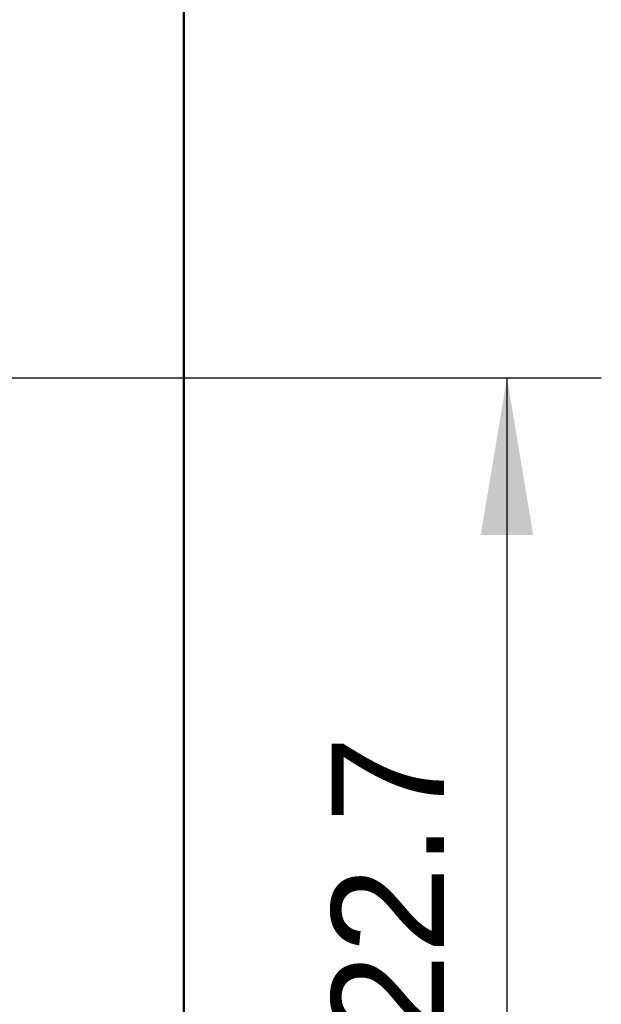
# Model space of a CAD drawing. Header units: millimetres. Extents: x 37 to 347, y 164 to 266.
# Tile 30 of 39: x 329 to 342, y 196 to 218. Entities that reach past the tile are written whole.
import ezdxf

# ---------------------------------------------------------------- set-up
doc = ezdxf.new("R2010")
doc.units = ezdxf.units.MM
doc.header["$LTSCALE"] = 0.75
doc.layers.add('Visible', color=7, linetype='Continuous', lineweight=50)
doc.layers.add('尺寸标注', color=3, linetype='Continuous', lineweight=25)
doc.styles.get("Standard").update_dxf_attribs({"font": 'arial.ttf'})
doc.dimstyles.new('Dim-ISO-25', dxfattribs={"dimtxt": 3.5, "dimasz": 3.5, "dimexe": 2.1, "dimexo": 2.1, "dimgap": 1.4, "dimtad": 1, "dimzin": 12, "dimdsep": 46, "dimtxsty": 'Standard', "dimcen": 0, "dimazin": 3, "dimtp": 0.1, "dimtm": 0.1, "dimtfac": 0.714286, "dimtmove": 0, "dimatfit": 3, "dimfxl": 1, "dimtzin": 12, "dimarcsym": 0})

# ---------------------------------------------------------------- blocks, each defined once
blk = doc.blocks.new('*D91')
at = {"color": 0, "linetype": 'ByBlock', "lineweight": -2}
for p, q in [((323.694, 210.358), (342.282, 210.358)), ((340.182, 210.358), (340.182, 187.63)), ((325.757, 187.63), (342.282, 187.63))]:
    blk.add_line(p, q, dxfattribs=at)
at = {"color": 0, "linetype": 'ByBlock'}
for points in [[(340.182, 210.358), (339.598, 206.858), (340.765, 206.858)], [(340.182, 187.63), (339.598, 191.13), (340.765, 191.13)]]:
    blk.add_solid(points, dxfattribs=at)
at = {"layer": 'Defpoints', "color": 0, "linetype": 'ByBlock'}
for p in [(321.594, 210.358), (323.657, 187.63)]:
    blk.add_point(p, dxfattribs=at)
at = {"color": 0, "linetype": 'ByBlock', "lineweight": -2, "insert": (337.527, 198.994), "char_height": 2.5, "attachment_point": 5, "rotation": 90}
blk.add_mtext('22.7', dxfattribs=at)

msp = doc.modelspace()

# ---------------------------------------------------------------- linework, layer by layer
at = {"layer": 'Visible'}
msp.add_line((332.987, 234.86), (332.994, 185.86), dxfattribs=at)

# ---------------------------------------------------------------- dimensions: what is measured, and where the dimension line sits
at = {"layer": '尺寸标注'}
dim = msp.add_linear_dim(base=(340.182, 187.63), p1=(321.594, 210.358), p2=(323.657, 187.63), angle=90, text='22.7', dimstyle='Dim-ISO-25', override={"dimtxt": 2.5, "dimtoh": 1}, dxfattribs=at)
dim.commit()
dim.dimension.update_dxf_attribs({"geometry": '*D91', "text_midpoint": (337.527, 198.994)})

doc.saveas('drawing.dxf')
